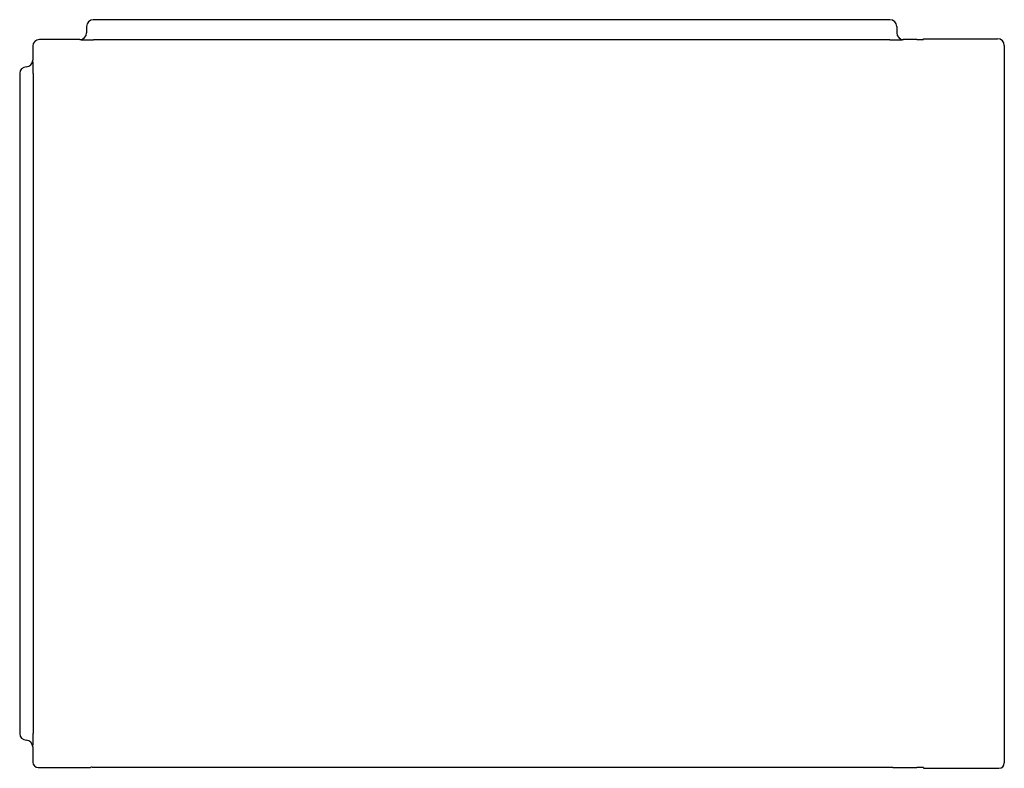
# Model space of a CAD drawing. Header units: millimetres. Extents: x 4581.799 to 4582.531, y 2340.614 to 2341.171.
import ezdxf

# ---------------------------------------------------------------- set-up
doc = ezdxf.new("R2010")
doc.units = ezdxf.units.MM
doc.layers.add('SANINDUSA', color=3, linetype='Continuous')

msp = doc.modelspace()

# ---------------------------------------------------------------- linework, layer by layer
at = {"layer": 'SANINDUSA'}
for p, q in [((4581.84845, 2341.16554), (4581.84845, 2341.1608)), ((4582.44588, 2341.17054), (4581.85345, 2341.17054)), ((4582.45088, 2341.16554), (4582.45088, 2341.1608)), ((4581.80845, 2341.15081), (4581.80845, 2341.14054)), ((4581.84345, 2341.1558), (4581.81345, 2341.1558)), ((4581.84354, 2341.15572), (4581.84345, 2341.1558)), ((4582.4458, 2341.15554), (4581.85353, 2341.15554)), ((4582.45588, 2341.1558), (4582.45579, 2341.15572)), ((4582.46588, 2341.1558), (4582.45588, 2341.1558)), ((4582.47088, 2341.15589), (4582.47088, 2341.15642)), ((4582.47088, 2341.15642), (4582.52588, 2341.15642)), ((4582.53088, 2341.15142), (4582.53088, 2340.61832)), ((4581.80845, 2341.14054), (4581.80854, 2341.14045)), ((4581.79871, 2341.13054), (4581.79871, 2340.64019)), ((4581.80871, 2341.13046), (4581.80871, 2340.64028)), ((4581.80854, 2340.63029), (4581.80845, 2340.6302)), ((4581.80845, 2340.6302), (4581.80845, 2340.61893)), ((4581.81245, 2340.61493), (4581.85138, 2340.61493)), ((4581.85138, 2340.61493), (4581.85148, 2340.61504)), ((4581.85148, 2340.61504), (4581.85148, 2340.61504)), ((4581.85255, 2340.61505), (4582.44783, 2340.61505)), ((4582.44783, 2340.61505), (4582.44795, 2340.61493)), ((4582.44795, 2340.61493), (4582.46588, 2340.61493)), ((4582.47088, 2340.61484), (4582.47088, 2340.61432)), ((4582.47088, 2340.61432), (4582.52688, 2340.61432))]:
    msp.add_line(p, q, dxfattribs=at)
for centre, radius, start, end in [((4582.52588, 2341.15142), 0.005, 0, 89.99458), ((4581.65932, 2341.13289), 0.14941, 359.06546, 2.89965), ((4581.65932, 2340.63785), 0.14941, 357.10035, 0.93454), ((4582.52688, 2340.61832), 0.004, 270.00296, 0), ((4581.85238, 2340.59278), 0.02227, 89.56179, 92.31391)]:
    msp.add_arc(centre, radius, start, end, dxfattribs=at)
for centre, major_axis, ratio, start_param, end_param in [((4581.85345, 2341.16554), (0.00354, -0.00354), 0.999695, 2.356347, 3.926839), ((4582.44588, 2341.16554), (0.00354, 0.00354), 0.999695, 5.497939, 7.068431), ((4581.84345, 2341.16081), (0.00354, -0.00354), 0.999695, 5.497939, 7.068431), ((4582.45588, 2341.16081), (0.00354, 0.00354), 0.999695, 2.356347, 3.926839), ((4581.81345, 2341.1508), (0.00354, -0.00354), 0.999695, 2.356347, 3.926839), ((4581.85353, 2341.15572), (0.01, 0), 0.017455, 3.159046, 4.712389), ((4582.4458, 2341.15572), (0.01, 0), 0.017455, 4.712389, 6.265732), ((4582.46588, 2341.15589), (0.005, 0), 0.017455, 4.712389, 6.283185), ((4581.80371, 2341.13054), (0.00354, -0.00354), 0.999695, 2.382376, 3.926839), ((4581.80345, 2341.14054), (0.00354, -0.00354), 0.999695, 5.523969, 7.068431), ((4581.80371, 2340.64019), (0.00354, 0.00354), 0.999695, 2.356347, 3.900809), ((4581.80345, 2340.6302), (0.00354, 0.00354), 0.999695, 5.497939, 7.042402), ((4581.81245, 2340.61893), (0.00283, 0.00283), 0.999695, 2.356347, 3.926839), ((4582.46588, 2340.61484), (0.005, 0), 0.017455, 0, 1.570796)]:
    msp.add_ellipse(centre, major_axis=major_axis, ratio=ratio, start_param=start_param, end_param=end_param, dxfattribs=at)

doc.saveas('drawing.dxf')
